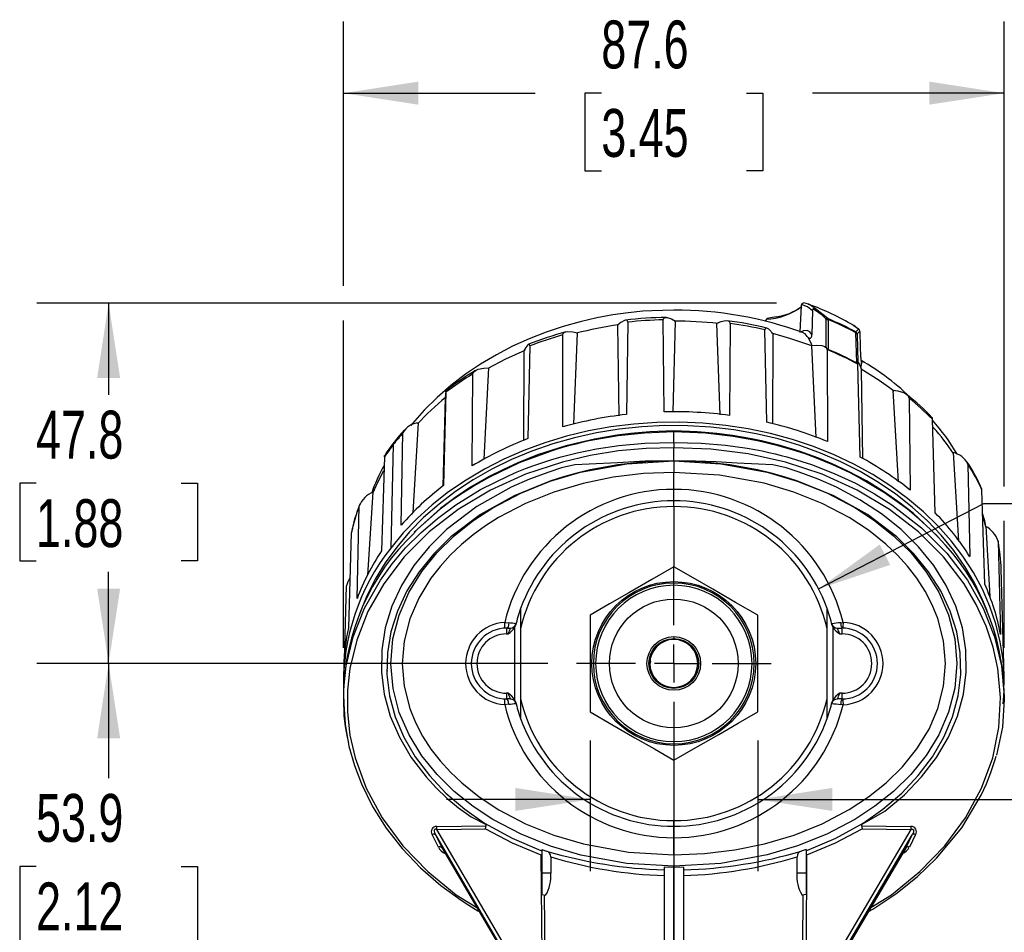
# Model space of a CAD drawing. Header units: millimetres. Extents: x 0 to 838, y 0 to 648.
# Tile 3 of 17: x 87 to 217, y 200 to 321. Entities that reach past the tile are written whole.
import ezdxf

# ---------------------------------------------------------------- set-up
doc = ezdxf.new("R2010")
doc.units = ezdxf.units.MM
doc.header["$LTSCALE"] = 3
doc.linetypes.add('CENTERX2', pattern=[20.32, 12.7, -2.54, 2.54, -2.54])
doc.layers.add('CENTER', color=40, linetype='CENTERX2')
doc.layers.add('DIMENSIONS', color=140, linetype='Continuous', lineweight=25)
doc.styles.add('SLDTEXTSTYLE0', font='TXT', dxfattribs={"width": 0.7})
doc.dimstyles.new('SLDDIMSTYLE0', dxfattribs={"dimtxt": 6.474023, "dimasz": 9.906, "dimexe": 0, "dimexo": 0.0625, "dimgap": 1.618506, "dimtad": 0, "dimtih": 1, "dimtoh": 1, "dimdec": 1, "dimrnd": 1e-09, "dimzin": 12, "dimdsep": 46, "dimtxsty": 'SLDTEXTSTYLE0', "dimsah": 1, "dimcen": 0.09, "dimadec": 0, "dimazin": 3, "dimtfac": 1, "dimtdec": 1, "dimtmove": 0, "dimatfit": 0, "dimfxl": 0, "dimfrac": 2, "dimtolj": 1, "dimtzin": 12, "dimarcsym": 0})
doc.dimstyles.new('SLDDIMSTYLE1', dxfattribs={"dimtxt": 6.474023, "dimasz": 9.906, "dimexe": 0, "dimexo": 0.0625, "dimgap": 1.618506, "dimtad": 0, "dimtih": 1, "dimtoh": 1, "dimdec": 1, "dimrnd": 1e-09, "dimzin": 12, "dimdsep": 46, "dimtxsty": 'SLDTEXTSTYLE0', "dimsah": 1, "dimcen": 0.09, "dimadec": 0, "dimazin": 3, "dimtfac": 1, "dimtdec": 1, "dimtofl": 0, "dimtmove": 0, "dimatfit": 3, "dimfxl": 0, "dimfrac": 2, "dimtolj": 1, "dimtzin": 12, "dimarcsym": 0})
doc.dimstyles.new('SLDDIMSTYLE3', dxfattribs={"dimtxt": 6.474023, "dimasz": 9.906, "dimexe": 0, "dimexo": 0.0625, "dimgap": 1.618506, "dimtad": 0, "dimtih": 1, "dimtoh": 1, "dimdec": 1, "dimrnd": 1e-09, "dimzin": 12, "dimdsep": 46, "dimtxsty": 'SLDTEXTSTYLE0', "dimsah": 1, "dimcen": 0, "dimadec": 0, "dimazin": 3, "dimtfac": 1, "dimtdec": 1, "dimtofl": 0, "dimtmove": 0, "dimatfit": 3, "dimfxl": 0, "dimfrac": 2, "dimtolj": 1, "dimtzin": 12, "dimarcsym": 0})

# ---------------------------------------------------------------- blocks, each defined once
blk = doc.blocks.new('_D_6')
at = {"layer": 'DIMENSIONS'}
for p, q in [((192.7, 245.23), (214.62, 256.54)), ((214.62, 256.54), (233.67, 256.54)), ((238.56, 256.54), (236.38, 256.54)), ((236.38, 256.54), (236.38, 246.25)), ((257.8, 256.54), (259.97, 256.54)), ((259.97, 256.54), (259.97, 246.25)), ((236.38, 246.25), (238.56, 246.25)), ((259.97, 246.25), (257.8, 246.25))]:
    blk.add_line(p, q, dxfattribs=at)
blk.add_solid([(192.7, 245.23), (202.2, 248.42), (200.81, 251.12)], dxfattribs=at)
at = {"layer": 'DIMENSIONS', "char_height": 6.35, "attachment_point": 1, "style": 'SLDTEXTSTYLE0'}
for s, insert in [('%%c', (233.67, 266.17)), ('43.2', (243.45, 266.17)), ('1.70', (238.56, 254.43))]:
    blk.add_mtext(s, dxfattribs=dict(at, insert=insert))
blk = doc.blocks.new('_D_7')
at = {"layer": 'DIMENSIONS'}
for p, q in [((156.79, 235.34), (89.05, 235.34)), ((98.57, 235.34), (98.57, 220.13)), ((88.95, 208.39), (86.78, 208.39)), ((86.78, 208.39), (86.78, 198.1)), ((108.19, 208.39), (110.36, 208.39)), ((110.36, 208.39), (110.36, 198.1)), ((86.78, 198.1), (88.95, 198.1)), ((110.36, 198.1), (108.19, 198.1)), ((98.57, 181.44), (98.57, 196.65)), ((155.58, 181.44), (89.05, 181.44))]:
    blk.add_line(p, q, dxfattribs=at)
for points in [[(98.57, 235.34), (97.05, 225.43), (100.09, 225.43)], [(98.57, 181.44), (100.09, 191.35), (97.05, 191.35)]]:
    blk.add_solid(points, dxfattribs=at)
at = {"layer": 'DIMENSIONS', "char_height": 6.35, "attachment_point": 1, "style": 'SLDTEXTSTYLE0'}
for s, insert in [('53.9', (88.95, 218.03)), ('2.12', (88.95, 206.29))]:
    blk.add_mtext(s, dxfattribs=dict(at, insert=insert))
blk = doc.blocks.new('_D_8')
at = {"layer": 'DIMENSIONS'}
for p, q in [((187.11, 283.14), (89.05, 283.14)), ((98.57, 283.14), (98.57, 270.98)), ((88.95, 259.24), (86.78, 259.24)), ((86.78, 259.24), (86.78, 248.95)), ((108.19, 259.24), (110.36, 259.24)), ((110.36, 259.24), (110.36, 248.95)), ((86.78, 248.95), (88.95, 248.95)), ((110.36, 248.95), (108.19, 248.95)), ((98.57, 235.34), (98.57, 247.5)), ((156.79, 235.34), (89.05, 235.34))]:
    blk.add_line(p, q, dxfattribs=at)
for points in [[(98.57, 283.14), (97.05, 273.23), (100.09, 273.23)], [(98.57, 235.34), (100.09, 245.25), (97.05, 245.25)]]:
    blk.add_solid(points, dxfattribs=at)
at = {"layer": 'DIMENSIONS', "char_height": 6.35, "attachment_point": 1, "style": 'SLDTEXTSTYLE0'}
for s, insert in [('47.8', (88.95, 268.87)), ('1.88', (88.95, 257.13))]:
    blk.add_mtext(s, dxfattribs=dict(at, insert=insert))
blk = doc.blocks.new('_D_9')
at = {"layer": 'DIMENSIONS'}
for p, q in [((129.71, 285.42), (129.71, 320.52)), ((217.32, 258.82), (217.32, 320.52)), ((129.71, 310.99), (155.13, 310.99)), ((163.9, 310.99), (161.72, 310.99)), ((161.72, 310.99), (161.72, 300.7)), ((183.14, 310.99), (185.31, 310.99)), ((185.31, 310.99), (185.31, 300.7)), ((217.32, 310.99), (191.91, 310.99)), ((161.72, 300.7), (163.9, 300.7)), ((185.31, 300.7), (183.14, 300.7)), ((129.71, 237.41), (129.71, 280.85)), ((217.32, 237.41), (217.32, 254.25))]:
    blk.add_line(p, q, dxfattribs=at)
for points in [[(129.71, 310.99), (139.62, 309.47), (139.62, 312.52)], [(217.32, 310.99), (207.41, 312.52), (207.41, 309.47)]]:
    blk.add_solid(points, dxfattribs=at)
at = {"layer": 'DIMENSIONS', "char_height": 6.35, "attachment_point": 1, "style": 'SLDTEXTSTYLE0'}
for s, insert in [('87.6', (163.9, 320.63)), ('3.45', (163.9, 308.89))]:
    blk.add_mtext(s, dxfattribs=dict(at, insert=insert))
blk = doc.blocks.new('_D_10')
at = {"layer": 'DIMENSIONS'}
for p, q in [((162.4, 225.11), (162.4, 207.78)), ((184.63, 225.11), (184.63, 207.78)), ((232.08, 223.36), (229.91, 223.36)), ((229.91, 223.36), (229.91, 213.07)), ((251.32, 223.36), (253.49, 223.36)), ((253.49, 223.36), (253.49, 213.07)), ((162.4, 217.3), (143.35, 217.3)), ((184.63, 217.3), (226.28, 217.3)), ((229.91, 213.07), (232.08, 213.07)), ((253.49, 213.07), (251.32, 213.07))]:
    blk.add_line(p, q, dxfattribs=at)
for points in [[(162.4, 217.3), (152.49, 218.83), (152.49, 215.78)], [(184.63, 217.3), (194.53, 215.78), (194.53, 218.83)]]:
    blk.add_solid(points, dxfattribs=at)
at = {"layer": 'DIMENSIONS', "char_height": 6.35, "attachment_point": 1, "style": 'SLDTEXTSTYLE0'}
for s, insert in [('22.2', (232.08, 233)), ('0.88', (232.08, 221.26)), ('HEX', (232.95, 209.52))]:
    blk.add_mtext(s, dxfattribs=dict(at, insert=insert))
blk = doc.blocks.new('SW_CENTERMARKSYMBOL_0')
at = {"layer": 'CENTER', "color": 0}
for p, q in [((0, 5.08), (0, 12.91)), ((0, 0), (0, 2.54)), ((-5.08, 0), (-12.91, 0)), ((0, 0), (-2.54, 0)), ((0, 0), (0, -2.54)), ((0, 0), (2.54, 0)), ((5.08, 0), (12.91, 0)), ((0, -5.08), (0, -12.91))]:
    blk.add_line(p, q, dxfattribs=at)

msp = doc.modelspace()

# ---------------------------------------------------------------- linework, layer by layer
for p, q in [((190.4, 282.78), (190.21, 279.35)), ((191.38, 283.01), (190.73, 283.16)), ((191.39, 282.98), (191.33, 283)), ((191.88, 282.13), (191.82, 278.98)), ((192.17, 282.27), (192, 282.37)), ((193.17, 281.53), (192.17, 282.27)), ((193.94, 281.09), (192.28, 282.4)), ((172.24, 268.72), (172.12, 280.93)), ((173.44, 268.72), (173.73, 280.76)), ((185.76, 280.94), (185.56, 280.76)), ((185.76, 280.71), (185.76, 280.94)), ((187.08, 281.33), (185.87, 281.09)), ((193.66, 281.05), (193.17, 281.53)), ((193.7, 277.27), (193.69, 280.99)), ((193.94, 281.09), (193.98, 280.96)), ((193.98, 280.96), (193.99, 276.99)), ((166.05, 280.23), (166.22, 268.2)), ((167.4, 280.61), (167.22, 268.37)), ((179.19, 280.46), (179.59, 268.34)), ((180.98, 280.44), (180.91, 268.24)), ((185.83, 267.34), (185.6, 279.6)), ((197.6, 279.98), (197.36, 280.18)), ((197.39, 280.15), (197.36, 280.17)), ((198, 279.69), (197.39, 280.15)), ((197.65, 279.33), (198, 279.69)), ((198.18, 279.44), (197.82, 279.09)), ((158.78, 266.72), (158.78, 278.92)), ((160.24, 267.09), (160.74, 279.19)), ((186.64, 267.13), (186.7, 279.09)), ((191.79, 278.75), (191.82, 278.98)), ((197.66, 279.22), (197.65, 279.33)), ((197.76, 275.2), (197.66, 279.22)), ((197.82, 279.03), (197.91, 275.27)), ((153.64, 276.82), (153.57, 264.91)), ((154.42, 277.46), (154.14, 265.17)), ((191.79, 277.62), (191.78, 277.69)), ((191.78, 277.47), (192.35, 265.3)), ((191.81, 277.46), (191.79, 277.62)), ((193.47, 277.39), (193.7, 277.27)), ((193.92, 277.01), (193.7, 277.27)), ((193.84, 276.97), (193.88, 264.77)), ((193.99, 276.98), (193.92, 277.01)), ((193.99, 276.99), (193.92, 277.01)), ((148.35, 262.45), (149, 274.54)), ((197.82, 275.16), (197.76, 275.2)), ((197.82, 275.16), (197.76, 275.19)), ((197.89, 275.05), (197.89, 275.12)), ((198.21, 262.72), (197.89, 275.05)), ((197.96, 275.26), (197.91, 275.27)), ((198.35, 275.42), (198.47, 275.28)), ((198.35, 274.43), (198.35, 274.51)), ((198.56, 262.52), (198.38, 274.34)), ((146.77, 261.54), (146.88, 273.76)), ((202.57, 271.56), (203.27, 259.44)), ((143.18, 270.55), (142.88, 258.87)), ((143.3, 271.31), (142.96, 258.94)), ((204.7, 270.55), (204.86, 258.32)), ((208.17, 255.32), (207.8, 267.73)), ((138.94, 255.39), (139.66, 267.25)), ((137.37, 253.69), (137.58, 265.95)), ((173.52, 264.66), (173.52, 266.07)), ((136.31, 264.37), (135.97, 250.63)), ((173.52, 262.21), (173.52, 263.95)), ((135.14, 262.75), (134.77, 250.29)), ((210.53, 263.32), (211.25, 251.56)), ((173.52, 262.21), (173.52, 262.21)), ((212.51, 261.79), (212.77, 249.51)), ((173.52, 258.44), (173.52, 260.69)), ((214.36, 258.35), (214.33, 258.53)), ((132.96, 247.05), (133.63, 258.05)), ((214.74, 245.85), (214.36, 258.35)), ((131.51, 243.94), (131.81, 256.26)), ((173.52, 256.15), (173.52, 248.17)), ((214.89, 253.41), (214.56, 254.72)), ((214.86, 253.54), (215.41, 244.22)), ((130.74, 252.62), (130.37, 240.07)), ((208.51, 252.19), (207.66, 252.99)), ((216.5, 251.56), (216.84, 239.2)), ((217.27, 235.24), (216.91, 247.84)), ((129.84, 235.86), (130.12, 245.63)), ((153.2, 242.62), (153.2, 239.96)), ((184.63, 235.34), (184.63, 241.76)), ((193.84, 239.96), (193.84, 242.62)), ((151.08, 240.78), (151.64, 240.72)), ((152.45, 240.17), (152.53, 240.39)), ((194.5, 240.39), (194.59, 240.17)), ((195.64, 240.75), (195.95, 240.78)), ((151.34, 239.26), (151.53, 239.26)), ((151.36, 240.02), (151.84, 240.02)), ((152.45, 230.48), (152.45, 240.17)), ((153.2, 239.96), (153.2, 230.69)), ((193.84, 230.69), (193.84, 239.96)), ((194.59, 240.17), (194.59, 230.48)), ((195.19, 240.02), (195.81, 240.02)), ((195.51, 239.26), (195.82, 239.26)), ((173.51, 238.9), (173.51, 238.64)), ((171.06, 237.55), (171.22, 237.53)), ((175.81, 237.53), (175.97, 237.54)), ((129.75, 235.01), (129.71, 233.6)), ((164.98, 235.34), (163.14, 235.34)), ((170.4, 235.66), (170.35, 235.24)), ((173.51, 235.34), (176.69, 235.34)), ((183.88, 235.34), (184.18, 235.34)), ((184.37, 235.34), (184.63, 235.34)), ((217.28, 235.01), (217.27, 235.24)), ((217.32, 233.6), (217.28, 235.01)), ((135.49, 234.42), (135.49, 234.34)), ((129.7, 231.31), (129.7, 230.6)), ((151.53, 231.39), (151.34, 231.39)), ((195.82, 231.39), (195.51, 231.39)), ((151.64, 229.93), (151.08, 229.87)), ((151.84, 230.63), (151.36, 230.63)), ((152.53, 230.26), (152.45, 230.48)), ((153.2, 230.69), (153.2, 228.03)), ((193.84, 228.03), (193.84, 230.69)), ((194.59, 230.48), (194.5, 230.26)), ((195.81, 230.63), (195.19, 230.63)), ((195.95, 229.87), (195.64, 229.9)), ((173.52, 222.51), (173.52, 214.5)), ((142.08, 213.72), (148.65, 213.81)), ((142.09, 213.33), (148.55, 213.42)), ((156.07, 189.48), (142.09, 213.33)), ((204.94, 213.33), (195.81, 197.75)), ((198.38, 213.81), (204.95, 213.72)), ((198.48, 213.42), (204.94, 213.33)), ((142.3, 210.98), (141.47, 212.66)), ((141.9, 212.6), (156.4, 187.87)), ((141.9, 212.6), (142.73, 210.92)), ((173.52, 209.96), (173.52, 212.21)), ((196.6, 198.05), (205.13, 212.6)), ((204.3, 210.92), (205.13, 212.6)), ((205.56, 212.66), (204.74, 210.98)), ((142.73, 210.92), (156.31, 187.76)), ((142.79, 210.83), (142.73, 210.92)), ((142.78, 210.83), (156.35, 187.68)), ((155.89, 210.55), (155.99, 210.5)), ((155.99, 210.67), (156.62, 210.45)), ((155.99, 210.67), (155.99, 207.54)), ((191.04, 210.67), (190.41, 210.44)), ((191.04, 210.67), (191.04, 207.54)), ((191.15, 210.55), (191.04, 210.5)), ((196.59, 197.75), (204.25, 210.83)), ((204.3, 210.92), (196.6, 197.78)), ((204.3, 210.92), (204.24, 210.83)), ((155.89, 209.94), (155.99, 210.01)), ((155.89, 209.94), (156.07, 189.48)), ((157.19, 209.7), (157.19, 207.54)), ((189.85, 207.54), (189.85, 209.7)), ((191.14, 209.94), (191.04, 210.01)), ((191.11, 197.93), (191.14, 209.94)), ((173.52, 208.29), (172.25, 208.31)), ((172.25, 208.31), (172.25, 194.36)), ((173.52, 208.29), (173.52, 208.44)), ((174.79, 208.31), (173.52, 208.29)), ((173.52, 194.35), (173.52, 208.29)), ((174.79, 208.31), (174.79, 194.36)), ((157.19, 207.54), (155.99, 207.54)), ((155.99, 207.54), (155.99, 204.69)), ((191.04, 207.54), (189.85, 207.54)), ((191.04, 207.54), (191.04, 204.69)), ((155.99, 204.69), (156.51, 204.6)), ((156.55, 189.56), (156.37, 204.62)), ((191.04, 204.69), (190.53, 204.6)), ((190.62, 198.01), (190.66, 204.62))]:
    msp.add_line(p, q)
at = {"flags": 128}
for points in [[(173.52, 282.22), (170.61, 282.14), (169.42, 282.06), (167.46, 281.86), (165.44, 281.58), (163.3, 281.18), (161.08, 280.68), (158.84, 280.05), (156.58, 279.3), (154.34, 278.42), (152.14, 277.42), (149.98, 276.3), (147.89, 275.06), (145.88, 273.7), (143.95, 272.22), (142.13, 270.64), (140.43, 268.95), (138.85, 267.17), (138.63, 266.9)], [(191.88, 282.13), (191.23, 282.67), (190.44, 282.94)], [(192.28, 282.4), (191.64, 282.89), (191.39, 282.98)], [(167.4, 280.61), (167.36, 280.8), (167.23, 280.88), (166.97, 280.85), (166.48, 280.58), (166.05, 280.23)], [(172.12, 280.93), (172.17, 281.13), (172.32, 281.23), (172.64, 281.24), (173.22, 281.04), (173.73, 280.76)], [(180.98, 280.44), (180.92, 280.64), (180.76, 280.76), (180.4, 280.8), (179.75, 280.68), (179.19, 280.46)], [(185.78, 281), (185.76, 280.97), (185.76, 280.94)], [(185.91, 281.1), (185.83, 281.06), (185.78, 281)], [(193.94, 281.09), (193.79, 281.1), (193.66, 281.05)], [(193.69, 280.99), (193.68, 281.02), (193.66, 281.05)], [(193.69, 280.99), (193.85, 280.99), (193.98, 280.96)], [(186.7, 279.09), (186.12, 279.68), (185.85, 279.84), (185.68, 279.83), (185.61, 279.72), (185.6, 279.6)], [(191.82, 278.98), (191.55, 279.33), (191.18, 279.49), (190.72, 279.46), (190.19, 279.24)], [(197.36, 280.17), (197.29, 280.22), (197.23, 280.24)], [(158.78, 278.92), (158.84, 279.13), (159.03, 279.27), (159.42, 279.37), (160.12, 279.33), (160.74, 279.19)], [(191.81, 277.46), (189.03, 278.42), (186.5, 279.14)], [(191.2, 278.71), (190.93, 279.08), (190.71, 279.17)], [(191.2, 278.71), (191.33, 278.6), (191.5, 278.5), (191.57, 278.49), (191.6, 278.5), (191.63, 278.51), (191.65, 278.52), (191.67, 278.53), (191.71, 278.58), (191.79, 278.75)], [(191.78, 277.69), (191.36, 278.54), (191.2, 278.71)], [(197.65, 279.33), (197.77, 279.21), (197.82, 279.09)], [(197.66, 279.22), (197.77, 279.13), (197.82, 279.03)], [(197.82, 279.09), (197.82, 279.07), (197.82, 279.03)], [(198.31, 275.91), (198.26, 277.51), (198.21, 279.12)], [(153.75, 276.87), (151.2, 275.71), (148.84, 274.45)], [(154.42, 277.46), (154.39, 277.64), (154.32, 277.7), (154.17, 277.61), (153.89, 277.25), (153.64, 276.82)], [(193.84, 276.97), (193.76, 277.19), (193.57, 277.35), (193.16, 277.49), (192.42, 277.54), (191.78, 277.47)], [(198.31, 275.91), (198.32, 275.64), (198.34, 275.5), (198.35, 275.39), (198.36, 275.35), (198.37, 275.31), (198.38, 275.28), (198.39, 275.26), (198.4, 275.24), (198.42, 275.23), (198.47, 275.27)], [(146.88, 273.76), (146.95, 273.98), (147.15, 274.17), (147.57, 274.37), (148.34, 274.52), (149, 274.54)], [(197.91, 275.27), (197.89, 275.24), (197.82, 275.16)], [(197.89, 275.12), (197.92, 275.26), (197.97, 275.27), (198.09, 275.09), (198.31, 274.56), (198.38, 274.34)], [(198.35, 274.51), (198.41, 275.14), (198.47, 275.28)], [(202.72, 271.45), (200.73, 272.88), (198.35, 274.36)], [(204.7, 270.55), (204.62, 270.78), (204.42, 270.99), (204, 271.24), (203.24, 271.47), (202.57, 271.56)], [(143.3, 271.31), (143.3, 271.48), (143.29, 271.53), (143.27, 271.42), (143.22, 271.02), (143.18, 270.55)], [(207.8, 267.73), (207.79, 267.91), (207.78, 267.94)], [(215.05, 242.33), (214.46, 243.79), (213.38, 246.04), (212.1, 248.22), (210.63, 250.33), (208.97, 252.35), (207.13, 254.27), (205.13, 256.08), (202.97, 257.78), (200.66, 259.36), (198.22, 260.8), (195.66, 262.1), (192.98, 263.26), (190.21, 264.27), (187.35, 265.12), (184.43, 265.81), (181.45, 266.33), (178.43, 266.69), (175.39, 266.88), (172.34, 266.89), (169.29, 266.74), (166.26, 266.42), (163.27, 265.94), (160.34, 265.29), (157.46, 264.47), (154.67, 263.5), (151.97, 262.38), (149.38, 261.11), (146.91, 259.69), (144.57, 258.15), (142.38, 256.48), (140.34, 254.69), (138.47, 252.79), (136.77, 250.79), (135.25, 248.7), (133.92, 246.54), (132.8, 244.3), (131.87, 242.01), (131.77, 241.7)], [(217.33, 232.49), (217.33, 233.42), (217.17, 235.82), (216.8, 238.22), (216.21, 240.58), (215.42, 242.91), (214.43, 245.19), (213.24, 247.41), (211.85, 249.56), (210.27, 251.62), (208.52, 253.6), (206.6, 255.47), (204.51, 257.23), (202.28, 258.88), (199.9, 260.4), (197.4, 261.78), (194.78, 263.02), (192.05, 264.12), (189.24, 265.06), (186.35, 265.84), (183.39, 266.47), (180.39, 266.93), (177.36, 267.23), (174.3, 267.35), (171.25, 267.31), (168.2, 267.1), (165.18, 266.73), (162.2, 266.19), (159.27, 265.48), (156.42, 264.62), (153.64, 263.6), (150.97, 262.44), (148.4, 261.12), (145.96, 259.67), (143.65, 258.09), (141.49, 256.39), (139.48, 254.57), (137.64, 252.65), (135.97, 250.63)], [(173.52, 266.07), (169.61, 265.91), (166.11, 265.53), (163.03, 265.01), (162.08, 264.81), (161.18, 264.61), (160.33, 264.4), (159.53, 264.19), (158.77, 263.98), (158.06, 263.77), (157.39, 263.56), (153.01, 261.94), (149.07, 260.07), (147.27, 259.05), (145.58, 257.99), (144.01, 256.9), (142.53, 255.79), (139.52, 253.14), (139.07, 252.65)], [(173.52, 266.18), (170.33, 266.07), (167.82, 265.85), (165.99, 265.62), (164.51, 265.38), (163, 265.11), (159.21, 264.2), (155.44, 263), (152.82, 261.96), (150.91, 261.09), (148.93, 260.08), (146.57, 258.71), (144.49, 257.33), (142.56, 255.89), (139.08, 252.77)], [(206.71, 253.89), (205.23, 255.28), (203.35, 256.75), (201.3, 258.17), (199.06, 259.55), (196.59, 260.86), (194.49, 261.84), (192.61, 262.62), (190.13, 263.5), (187.59, 264.26), (185.15, 264.87), (184.01, 265.11), (182.86, 265.32), (181.3, 265.58), (179.22, 265.85), (176.62, 266.07), (173.51, 266.18)], [(208.54, 252.09), (207.52, 253.14), (206.06, 254.49), (204.5, 255.79), (201.45, 257.99), (197.96, 260.07), (196.88, 260.63), (195.76, 261.17), (194.61, 261.69), (193.42, 262.19), (192.2, 262.67), (190.94, 263.13), (189.64, 263.56), (187.36, 264.23), (184.61, 264.88), (181.39, 265.46), (177.69, 265.89), (173.52, 266.07)], [(129.74, 230.6), (129.74, 232), (130.06, 235.02), (130.98, 238.87), (132.49, 242.69), (134.6, 246.41), (136.17, 248.58), (137.95, 250.67), (139.95, 252.68), (142.17, 254.59), (144.59, 256.37), (147.89, 258.41), (151.67, 260.29), (152.73, 260.75), (153.83, 261.19), (154.97, 261.61), (156.13, 262.01), (157.33, 262.39), (158.56, 262.74), (160.69, 263.28), (163.24, 263.81), (166.23, 264.26), (169.66, 264.57), (173.52, 264.66)], [(173.52, 263.95), (169.84, 263.86), (166.19, 263.54), (162.42, 262.93), (158.73, 262.06), (153.84, 260.44), (149.21, 258.33), (144.92, 255.76), (141.08, 252.79), (137.77, 249.48), (135.04, 245.91), (132.95, 242.22), (131.46, 238.45), (130.56, 234.66), (130.24, 231.78), (130.24, 228.88), (130.57, 225.84), (131.24, 222.84), (132.72, 218.79), (134.84, 214.87), (137.58, 211.15), (140.88, 207.73), (144.67, 204.67), (147.4, 202.95)], [(173.52, 264.66), (177.13, 264.58), (180.37, 264.31), (183.23, 263.9), (184.25, 263.72), (185.21, 263.53), (186.11, 263.34), (186.96, 263.14), (187.74, 262.94), (188.48, 262.74), (191.75, 261.72), (194.79, 260.54), (197.58, 259.24), (200.13, 257.84), (202.44, 256.37), (206.37, 253.33), (209.7, 249.98), (212.43, 246.41), (214.54, 242.69), (216.05, 238.87), (216.97, 235.02), (217.33, 230.99), (217.31, 230.6)], [(199.63, 202.95), (202.37, 204.67), (206.15, 207.73), (209.45, 211.15), (212.19, 214.87), (214.31, 218.79), (215.79, 222.84), (216.61, 226.85), (216.83, 230.81), (216.47, 234.66), (215.85, 237.51), (214.92, 240.31), (213.62, 243.16), (212, 245.91), (209.26, 249.48), (205.95, 252.79), (202.11, 255.76), (197.82, 258.33), (193.19, 260.44), (188.3, 262.06), (183.37, 263.16), (178.41, 263.78), (173.52, 263.95)], [(135.14, 262.75), (135.17, 262.93), (135.19, 262.95)], [(173.52, 262.21), (169.71, 262.16), (166.03, 261.97), (162.29, 261.77), (160.4, 261.67), (158.64, 261.28), (156.93, 260.74), (154.39, 259.79), (151.95, 258.72), (147.4, 256.15), (143.39, 253.1), (141.07, 250.81), (139.06, 248.33), (137.41, 245.7), (136.13, 242.94), (135.25, 240.08), (134.79, 237.15), (134.74, 234.19), (135.12, 231.26), (135.92, 228.36), (137.12, 225.55), (138.7, 222.86), (140.66, 220.3), (141.98, 218.86), (143.42, 217.48), (144.96, 216.18), (146.63, 215.02), (148.55, 214.04)], [(173.52, 262.21), (169.8, 262.08), (166.09, 261.69), (162.42, 261.02), (160.63, 260.58), (158.88, 260.1), (157.2, 259.56), (152.32, 257.59), (147.86, 255.09), (143.95, 252.12), (141.68, 249.9), (139.73, 247.5), (138.11, 244.96), (136.87, 242.3), (136.01, 239.55), (135.55, 236.74), (135.48, 233.9), (135.83, 231.07), (136.58, 228.28), (137.71, 225.57), (139.23, 222.95), (141.11, 220.46), (143.3, 218.15), (145.79, 216.02), (148.42, 214.17)], [(173.52, 208.44), (167.3, 208.81), (161.16, 209.93), (157.15, 211.12), (153.26, 212.69), (149.53, 214.64), (146.89, 216.38), (144.4, 218.36), (142.12, 220.6), (140.09, 223.1), (138.4, 225.86), (137.1, 228.85), (136.28, 232.03), (136, 235.31), (136.27, 238.59), (137.09, 241.77), (138.38, 244.76), (140.08, 247.52), (142.1, 250.03), (144.38, 252.27), (146.86, 254.25), (149.51, 255.99), (153.24, 257.95), (157.12, 259.51), (161.13, 260.71), (167.3, 261.84), (173.52, 262.21)], [(173.52, 262.21), (179.73, 261.84), (185.87, 260.72), (189.88, 259.53), (193.78, 257.96), (197.5, 256.01), (200.15, 254.27), (202.63, 252.29), (204.92, 250.05), (206.94, 247.55), (208.64, 244.79), (209.93, 241.8), (210.75, 238.62), (211.04, 235.34), (210.76, 232.06), (209.94, 228.88), (208.65, 225.89), (206.96, 223.13), (204.93, 220.62), (202.65, 218.38), (200.17, 216.4), (197.52, 214.66), (193.79, 212.7), (189.91, 211.14), (185.91, 209.94), (179.74, 208.81), (173.52, 208.44)], [(173.52, 262.21), (173.52, 262.15), (173.52, 262.03), (173.52, 261.75), (173.52, 261.51), (173.52, 261.24), (173.52, 260.69)], [(198.48, 214.04), (201.49, 215.73), (204.11, 217.93), (206.37, 220.3), (208.33, 222.86), (209.92, 225.55), (211.11, 228.36), (211.91, 231.26), (212.29, 234.19), (212.25, 237.15), (211.78, 240.08), (210.9, 242.94), (209.63, 245.7), (207.97, 248.33), (205.96, 250.81), (203.64, 253.1), (201.04, 255.19), (198.18, 257.06), (195.08, 258.72), (192.65, 259.79), (190.11, 260.74), (188.39, 261.28), (186.63, 261.67), (184.74, 261.77), (181.93, 261.9), (179.12, 262.08), (176.4, 262.18), (173.52, 262.21)], [(198.62, 214.17), (201.24, 216.02), (203.74, 218.15), (205.93, 220.46), (207.81, 222.95), (209.32, 225.57), (210.46, 228.28), (211.2, 231.07), (211.55, 233.9), (211.49, 236.74), (211.02, 239.55), (210.17, 242.3), (208.92, 244.96), (207.3, 247.5), (205.35, 249.9), (203.09, 252.12), (199.17, 255.09), (194.71, 257.59), (189.83, 259.56), (188.15, 260.1), (186.4, 260.58), (184.62, 261.02), (180.95, 261.69), (177.24, 262.08), (173.52, 262.21)], [(135, 260.88), (134.22, 259.36), (133.57, 257.91)], [(173.52, 260.69), (169.47, 260.53), (165.46, 260.05), (161.49, 259.23), (157.59, 258.07), (153.83, 256.56), (150.28, 254.69), (148.53, 253.58), (146.89, 252.39), (145.37, 251.14), (143.87, 249.71), (142.51, 248.22), (141.3, 246.65), (139.68, 244.01), (138.5, 241.28), (137.74, 238.31), (137.49, 235.31), (137.75, 232.31), (138.51, 229.35), (139.25, 227.51), (140.19, 225.72), (141.31, 223.98), (142.52, 222.42), (143.88, 220.93), (145.39, 219.5), (147.72, 217.63), (150.3, 215.94), (153.85, 214.08), (157.62, 212.57), (161.53, 211.41), (167.48, 210.32), (173.52, 209.96)], [(173.52, 209.96), (177.56, 210.12), (181.58, 210.6), (185.54, 211.42), (189.45, 212.58), (193.2, 214.09), (196.76, 215.96), (199.34, 217.65), (201.66, 219.51), (203.83, 221.64), (205.74, 224), (207.35, 226.63), (208.53, 229.37), (209.29, 232.34), (209.54, 235.34), (209.28, 238.34), (208.52, 241.31), (207.78, 243.14), (206.85, 244.93), (205.72, 246.67), (204.51, 248.23), (203.15, 249.72), (201.64, 251.15), (199.31, 253.02), (196.74, 254.71), (193.18, 256.57), (189.42, 258.08), (185.51, 259.24), (179.55, 260.33), (173.52, 260.69)], [(173.52, 256.92), (173.52, 256.96), (173.52, 257.07), (173.52, 257.36), (173.52, 257.86), (173.52, 258.44)], [(214.88, 253.52), (214.74, 254.25), (214.45, 255.25)], [(173.51, 248.17), (170.6, 246.49), (167.56, 244.73), (164.98, 243.24), (162.4, 241.76)], [(184.63, 241.76), (181.71, 243.44), (178.67, 245.19), (176.09, 246.68), (173.51, 248.17)], [(162.4, 241.76), (162.4, 238.39), (162.4, 234.88), (162.4, 231.9), (162.4, 228.92)], [(151.64, 240.72), (151.61, 240.45), (151.55, 240.22), (151.46, 240.08), (151.36, 240.02)], [(171.27, 237.58), (170.83, 237.04), (170.68, 236.72)], [(184.63, 228.92), (184.63, 232.07), (184.63, 235.34)], [(217.18, 229.99), (217.27, 231.01), (217.31, 231.87)], [(129.7, 230.6), (129.92, 227.28), (130.2, 225.72)], [(151.64, 229.93), (151.61, 230.2), (151.55, 230.43), (151.46, 230.57), (151.36, 230.63)], [(217.31, 230.6), (217.08, 226.9), (216.29, 223.18)], [(162.4, 228.92), (165.31, 227.24), (168.35, 225.49), (170.94, 224), (173.51, 222.51)], [(173.51, 222.51), (176.42, 224.19), (179.46, 225.94), (182.05, 227.44), (184.63, 228.92)], [(130.2, 225.72), (130.43, 224.39), (131.16, 221.79), (132.08, 219.36), (133.56, 216.37), (135.37, 213.51), (137.51, 210.79), (139.94, 208.24), (142.62, 205.91), (145.31, 203.93), (146.31, 203.28), (147.51, 202.54), (147.71, 202.42)], [(199.33, 202.43), (199.9, 202.76), (202.93, 204.78), (205.78, 207.05), (208.36, 209.52), (211.68, 213.53), (214.27, 217.87), (214.96, 219.37), (215.56, 220.89), (216.14, 222.62), (216.25, 223.06)], [(148.42, 214.17), (152.06, 212.17), (155.89, 210.55)], [(148.42, 214.17), (148.48, 214.11), (148.55, 214.04)], [(191.15, 210.55), (194.98, 212.18), (198.62, 214.17)], [(142.09, 213.33), (141.96, 213.36), (141.87, 213.35), (141.82, 213.33), (141.79, 213.3), (141.76, 213.26), (141.74, 213.21), (141.73, 213.09), (141.76, 212.94), (141.9, 212.6)], [(148.55, 213.42), (152.08, 211.53), (155.89, 209.94)], [(173.52, 212.21), (173.52, 212.79), (173.52, 213.29), (173.52, 213.58), (173.52, 213.69), (173.52, 213.74)], [(191.14, 209.94), (194.95, 211.53), (198.48, 213.42)], [(204.94, 213.33), (205.07, 213.36), (205.17, 213.35), (205.21, 213.33), (205.25, 213.3), (205.27, 213.26), (205.29, 213.21), (205.3, 213.09), (205.27, 212.94), (205.13, 212.6)], [(173.52, 209.96), (173.52, 209.41), (173.52, 209.14), (173.52, 208.9), (173.52, 208.62), (173.52, 208.5), (173.52, 208.44)]]:
    msp.add_lwpolyline(points, dxfattribs=at)
for radius in [10.86, 8.54, 3.56, 3.3]:
    msp.add_circle((173.51, 235.34), radius)
for centre, radius, start, end in [((173.7, 233.05), 49.17, 69.7549, 90.2107), ((185.26, 289.81), 8.83, 273.3165, 305.743), ((186.13, 288.5), 7.24, 277.5585, 306.3204), ((190.85, 282.75), 0.457, 155.5028, 175.9457), ((190.77, 282.79), 0.371, 94.5024, 155.503), ((177.76, 246.39), 39.06, 59.8793, 69.57), ((192.13, 282.16), 0.255, 120.9945, 187.0294), ((192.17, 282.07), 0.352, 72.1376, 118.7512), ((172.65, 237.71), 43.52, 90.2054, 97.3255), ((173.51, 226.1), 54.85, 91.4511, 96.3921), ((173.52, 227.61), 53.15, 83.6566, 89.9713), ((175.54, 238.53), 42.56, 76.0172, 83.1943), ((175.76, 237.96), 46.8, 62.1145, 67.144), ((175.76, 237.8), 46.85, 62.1388, 67.1205), ((173.3, 229.19), 51.56, 97.9208, 104.3037), ((173.7, 227.44), 53.5, 77.1547, 82.1783), ((197.8, 279.35), 0.391, 13.2119, 59.1889), ((196.64, 279.11), 1.57, 0.4473, 12.1948), ((169.75, 239.33), 41.36, 104.797, 111.9898), ((172.54, 230.45), 50.39, 105.8567, 111.0854), ((175.76, 233.61), 46.98, 61.8992, 67.3777), ((175.77, 233.69), 46.98, 62.0847, 67.1763), ((175.77, 233.69), 46.97, 62.0847, 67.1763), ((181.3, 245.96), 34.14, 45.5507, 60.0717), ((163.67, 245.92), 32.72, 120.1826, 128.5046), ((168.88, 237.76), 42.19, 121.4421, 127.3278), ((166.29, 242.39), 36.44, 129.1995, 137.2639), ((187.49, 248.91), 27.81, 43.1768, 52.5148), ((180.59, 240.86), 38.24, 44.6372, 50.9214), ((173.29, 215.05), 53.67, 96.5004, 105.6852), ((173.52, 213.4), 55.34, 82.3244, 91.3232), ((156.09, 249.62), 24.79, 137.5988, 147.4842), ((139.77, 264.77), 2.48, 92.6386, 151.7262), ((174.38, 217.52), 51.12, 67.5725, 77.06), ((188.23, 250), 26.33, 29.8261, 41.964), ((183.42, 244.83), 32.81, 34.0341, 41.6959), ((163.68, 243.47), 34.43, 139.263, 142.6328), ((171.07, 221.43), 46.9, 111.1665, 121.2154), ((198.66, 266.09), 25.14, 179.8192, 180.0609), ((162.66, 244.25), 33.15, 142.6329, 146.089), ((543.91, 264.3), 370.4, 179.9448, 180.0552), ((177.91, 224.83), 42.99, 51.1752, 61.8252), ((210.01, 260.6), 2.76, 25.4133, 79.3222), ((154.05, 250.84), 21.79, 150.3984, 160.9742), ((194.38, 250.03), 21.67, 23.0703, 33.8631), ((186.35, 245.5), 30.82, 24.6483, 31.906), ((166.1, 228.67), 38.1, 127.4009, 138.9452), ((134.76, 255.08), 3.18, 110.8191, 158.2297), ((173.54, 235.33), 23.11, 90.0659, 166.3531), ((173.49, 235.33), 23.11, 13.6603, 89.9341), ((158.31, 246.5), 28.24, 159.7894, 167.4826), ((150.65, 248.84), 20.26, 157.9147, 168.9996), ((173.52, 235.33), 21.59, 90, 160.2501), ((173.5, 235.33), 20.83, 89.9634, 167.154), ((-45.4, 256.53), 218.92, 359.9003, 0.0997), ((173.52, 235.33), 21.59, 19.7499, 90), ((173.53, 235.33), 20.83, 12.846, 90.0366), ((183.61, 231.14), 34.46, 32.2109, 44.5548), ((213.09, 250.4), 3.61, 18.7759, 60.6681), ((160, 230.74), 30.3, 133.6932, 178.9252), ((186.94, 230.7), 30.4, 1.1477, 44.7137), ((189.78, 246.72), 27.16, 2.3521, 10.2474), ((158.74, 232.62), 29.03, 141.6525, 181.2692), ((160.34, 233.14), 30.79, 146.1673, 159.477), ((132.41, 245.28), 2.32, 142.6219, 171.1773), ((173.51, 235.34), 10.67, 90, 0), ((173.51, 235.34), 10.37, 0, 180), ((173.51, 235.34), 10.67, 0, 90), ((188.63, 233.95), 28.69, 10.5464, 24.4995), ((173.52, 235.33), 21.59, 160.2501, 166.4244), ((173.52, 235.33), 21.59, 13.5756, 19.7499), ((151.37, 235.33), 5.46, 93.0078, 266.9922), ((140.12, 240.01), 10.99, 0.0234, 3.9934), ((144.83, 183.32), 57.81, 82.2963, 83.2396), ((151.84, 240.79), 0.762, 270, 345.8585), ((203.94, 169.93), 71.3, 96.6813, 97.6454), ((195.19, 240.79), 0.762, 194.1415, 270), ((196.68, 240.6), 1.04, 171.7622, 213.4589), ((206.93, 240.28), 10.99, 177.3504, 181.3236), ((195.79, 235.33), 5.46, 271.6629, 88.3371), ((157.18, 234.22), 27.44, 167.7046, 178.3561), ((151.36, 235.33), 4.7, 90, 270), ((151.34, 235.33), 3.94, 90, 270), ((162.27, 239.45), 10.93, 177.0017, 180.9986), ((149.85, 241.89), 3.12, 302.571, 326.4883), ((158.85, 236.68), 7.77, 154.5233, 160.6065), ((197.22, 241.92), 3.16, 213.6956, 237.2451), ((188.5, 236.82), 7.42, 19.2507, 25.6195), ((184.89, 239.45), 10.93, 359.0014, 2.9983), ((195.81, 235.33), 4.7, 270, 90), ((195.82, 235.33), 3.94, 270, 90), ((173.51, 235.34), 3.18, 0, 180), ((173.51, 235.34), 10.37, 180, 0), ((173.51, 235.34), 3.18, 180, 0), ((162.27, 231.2), 10.93, 179.0014, 182.9983), ((157.29, 233.32), 6.08, 198.5477, 206.3224), ((149.82, 228.73), 3.16, 33.6956, 57.2451), ((197.18, 228.76), 3.12, 122.571, 146.4883), ((188.18, 233.97), 7.77, 334.5233, 340.6065), ((184.89, 231.2), 10.93, 357.0017, 0.9986), ((149.64, 229.79), 19.91, 177.686, 194.3971), ((140.12, 230.64), 10.99, 356.0066, 359.9766), ((173.54, 235.33), 23.11, 193.6469, 269.9341), ((144.85, 287.23), 57.7, 276.7595, 277.7045), ((151.84, 229.86), 0.762, 14.1415, 90), ((173.52, 235.33), 21.59, 193.5756, 199.7499), ((173.5, 235.33), 20.83, 192.846, 270.0366), ((173.53, 235.33), 20.83, 269.9634, 347.154), ((173.49, 235.33), 23.11, 270.0659, 346.3397), ((173.52, 235.33), 21.59, 340.2501, 346.4244), ((195.19, 229.86), 0.762, 90, 165.8585), ((203.94, 300.73), 71.32, 262.3547, 263.3186), ((196.68, 230.05), 1.04, 146.5412, 188.2377), ((206.93, 230.37), 10.99, 178.6764, 182.6496), ((173.52, 235.33), 21.59, 199.7499, 270), ((173.52, 235.33), 21.59, 270, 340.2501), ((-38.71, 214.12), 212.22, 359.8971, 0.1029), ((199.13, 213.48), 0.857, 127.0845, 139.3069), ((142.02, 213.05), 0.674, 85.1207, 215.4475), ((128.88, 213.23), 13.21, 0.451, 2.1466), ((148.36, 213.82), 0.286, 358.0779, 49.388), ((142.12, 215.23), 6.68, 344.2686, 347.736), ((198.67, 213.82), 0.286, 130.6038, 181.9207), ((205.42, 215.36), 7.2, 192.3899, 195.6055), ((218.15, 213.23), 13.21, 177.8534, 179.549), ((205.01, 213.05), 0.674, 324.5844, 94.8474), ((141.64, 212.29), 0.403, 49.0306, 114.4527), ((205.39, 212.29), 0.403, 65.5473, 130.9694), ((142.46, 210.61), 0.403, 49.0306, 114.4527), ((143.95, 211.81), 1.85, 206.6042, 245.7675), ((174.04, 269.66), 61.72, 253.6045, 268.3339), ((156.39, 209.68), 0.8, 1.6049, 73.1716), ((172.95, 269.95), 62.02, 271.7016, 286.3599), ((190.65, 209.68), 0.8, 106.8286, 178.3961), ((203.08, 211.81), 1.85, 294.2325, 333.3958), ((204.57, 210.61), 0.403, 65.5473, 130.9694), ((173.92, 263.88), 56.7, 252.8346, 268.3073), ((172.94, 264.92), 57.75, 271.8343, 287.0238), ((152.49, 207.07), 4.72, 328.3216, 5.7176), ((194.54, 207.07), 4.72, 174.2824, 211.6784)]:
    msp.add_arc(centre, radius, start, end)
at = {"layer": 'CENTER'}
msp.add_line((173.52, 215.82), (173.52, 164.04), dxfattribs=at)

# ---------------------------------------------------------------- block references
msp.add_blockref('SW_CENTERMARKSYMBOL_0', (173.51, 235.34), dxfattribs=at)

# ---------------------------------------------------------------- dimensions: what is measured, and where the dimension line sits
at = {"layer": 'DIMENSIONS'}
dim = msp.add_linear_dim(base=(217.32, 310.99), p1=(129.71, 233.6), p2=(217.32, 233.6), dimstyle='SLDDIMSTYLE1', dxfattribs=at)
dim.commit()
dim.dimension.update_dxf_attribs({"geometry": '_D_9', "text_midpoint": (173.52, 310.99), "dimtype": 160})
for base, p1, p2, angle, picture, middle in [((98.57, 235.34), (190.92, 283.14), (160.6, 235.34), 90, '_D_8', (98.57, 259.24)), ((98.57, 181.44), (160.6, 235.34), (159.39, 181.44), 89.9996, '_D_7', (98.57, 208.39))]:
    dim = msp.add_linear_dim(base=base, p1=p1, p2=p2, angle=angle, dimstyle='SLDDIMSTYLE1', dxfattribs=at)
    dim.commit()
    dim.dimension.update_dxf_attribs({"geometry": picture, "text_midpoint": middle, "dimtype": 160})
dim = msp.add_diameter_dim_2p(p1=(154.33, 225.42), p2=(192.7, 245.23), dimstyle='SLDDIMSTYLE3', dxfattribs=at)
dim.commit()
dim.dimension.update_dxf_attribs({"geometry": '_D_6', "text_midpoint": (248.18, 256.54), "dimtype": 163})
dim = msp.add_linear_dim(base=(184.63, 217.3), p1=(162.4, 228.92), p2=(184.63, 228.92), angle=360, text='<>\\PHEX', dimstyle='SLDDIMSTYLE0', dxfattribs=at)
dim.commit()
dim.dimension.update_dxf_attribs({"geometry": '_D_10', "text_midpoint": (241.7, 217.3), "dimtype": 160})

doc.saveas('drawing.dxf')
